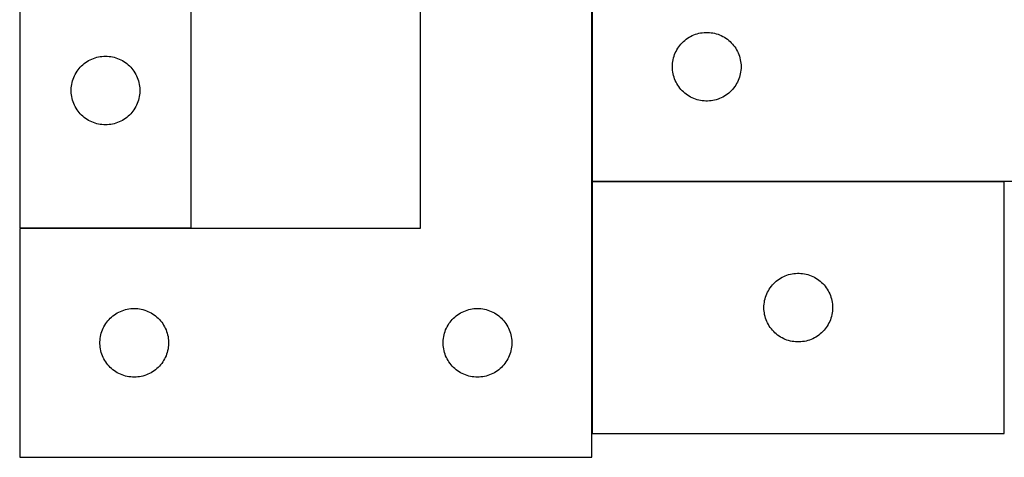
# Model space of a CAD drawing. Header units: millimetres. Extents: x 7 to 1493, y 7 to 462.
# Tile 1 of 5: x 7 to 437, y 15 to 206. Entities that reach past the tile are written whole.
import ezdxf

# ---------------------------------------------------------------- set-up
doc = ezdxf.new("R2010")
doc.units = ezdxf.units.MM
doc.layers.add('COMMON', color=5, linetype='CONTINUOUS', true_color=0x0000ff)
doc.layers.add('CUT', color=7, linetype='CONTINUOUS', true_color=0x000000)

msp = doc.modelspace()

# ---------------------------------------------------------------- linework, layer by layer
at = {"layer": 'COMMON'}
for p, q in [((257.056188, 135.085943), (257.056188, 314.506167)), ((257.056187, 134.885942), (257.056187, 24.885942)), ((437.156188, 134.985943), (257.156188, 134.985943)), ((81.897276, 114.606168), (6.956187, 114.606168))]:
    msp.add_line(p, q, dxfattribs=at)
at = {"layer": 'CUT'}
for p, q in [((6.897276, 414.706168), (6.897276, 114.706168)), ((257.156188, 385.085943), (257.156188, 135.085943)), ((81.897276, 114.706168), (81.897276, 314.706168)), ((181.956187, 314.506167), (181.956187, 114.506167)), ((256.956187, 14.506167), (256.956187, 314.506167)), ((298.782532, 197.531098), (299.434296, 197.945662)), ((299.434296, 197.945662), (300.106537, 198.326125)), ((300.106537, 198.326125), (300.797472, 198.671477)), ((300.797472, 198.671477), (301.50527, 198.980802)), ((301.50527, 198.980802), (302.228052, 199.253281)), ((302.228052, 199.253281), (302.963904, 199.488191)), ((302.963904, 199.488191), (303.710872, 199.684908)), ((303.710872, 199.684908), (304.466977, 199.842912)), ((304.466977, 199.842912), (305.230213, 199.961783)), ((305.230213, 199.961783), (305.998556, 200.041206)), ((305.998556, 200.041206), (306.769969, 200.08097)), ((306.769969, 200.08097), (307.542407, 200.08097)), ((307.542407, 200.08097), (308.31382, 200.041206)), ((308.31382, 200.041206), (309.082163, 199.961783)), ((309.082163, 199.961783), (309.845399, 199.842912)), ((309.845399, 199.842912), (310.601504, 199.684908)), ((310.601504, 199.684908), (311.348473, 199.488191)), ((311.348473, 199.488191), (312.084324, 199.253281)), ((312.084324, 199.253281), (312.807106, 198.980802)), ((312.807106, 198.980802), (313.514904, 198.671477)), ((313.514904, 198.671477), (314.205839, 198.326125)), ((314.205839, 198.326125), (314.87808, 197.945662)), ((314.87808, 197.945662), (315.529844, 197.531098)), ((294.499555, 193.136386), (294.930763, 193.777259)), ((294.930763, 193.777259), (295.394391, 194.395085)), ((295.394391, 194.395085), (295.889209, 194.988224)), ((295.889209, 194.988224), (296.413905, 195.555105)), ((296.413905, 195.555105), (296.967088, 196.094223)), ((296.967088, 196.094223), (297.54729, 196.604149)), ((297.54729, 196.604149), (298.152974, 197.083531)), ((298.152974, 197.083531), (298.782532, 197.531098)), ((315.529844, 197.531098), (316.159402, 197.083531)), ((316.159402, 197.083531), (316.765086, 196.604149)), ((316.765086, 196.604149), (317.345288, 196.094223)), ((317.345288, 196.094223), (317.898471, 195.555105)), ((317.898471, 195.555105), (318.423167, 194.988224)), ((318.423167, 194.988224), (318.917985, 194.395085)), ((318.917985, 194.395085), (319.381613, 193.777259)), ((319.381613, 193.777259), (319.812821, 193.136386)), ((40.577209, 189.211583), (41.328995, 189.389003)), ((41.328995, 189.389003), (42.088917, 189.527486)), ((42.088917, 189.527486), (42.854961, 189.626666)), ((42.854961, 189.626666), (43.625095, 189.686279)), ((43.625095, 189.686279), (44.397276, 189.706168)), ((44.397276, 189.706168), (45.169457, 189.686279)), ((45.169457, 189.686279), (45.939591, 189.626666)), ((45.939591, 189.626666), (46.705634, 189.527486)), ((46.705634, 189.527486), (47.465557, 189.389003)), ((47.465557, 189.389003), (48.217343, 189.211583)), ((292.650772, 188.906009), (292.866657, 189.647665)), ((292.866657, 189.647665), (293.120436, 190.377224)), ((293.120436, 190.377224), (293.411435, 191.092751)), ((293.411435, 191.092751), (293.738882, 191.79235)), ((293.738882, 191.79235), (294.101909, 192.474164)), ((294.101909, 192.474164), (294.499555, 193.136386)), ((319.812821, 193.136386), (320.210467, 192.474164)), ((320.210467, 192.474164), (320.573494, 191.79235)), ((320.573494, 191.79235), (320.900942, 191.092751)), ((320.900942, 191.092751), (321.19194, 190.377224)), ((321.19194, 190.377224), (321.445719, 189.647665)), ((321.445719, 189.647665), (321.661604, 188.906009)), ((33.388995, 184.895268), (33.928114, 185.44845)), ((33.928114, 185.44845), (34.494994, 185.973147)), ((34.494994, 185.973147), (35.088134, 186.467965)), ((35.088134, 186.467965), (35.705959, 186.931593)), ((35.705959, 186.931593), (36.346833, 187.362801)), ((36.346833, 187.362801), (37.009055, 187.760446)), ((37.009055, 187.760446), (37.690869, 188.123474)), ((37.690869, 188.123474), (38.390467, 188.450921)), ((38.390467, 188.450921), (39.105995, 188.74192)), ((39.105995, 188.74192), (39.835553, 188.995698)), ((39.835553, 188.995698), (40.577209, 189.211583)), ((48.217343, 189.211583), (48.958998, 188.995698)), ((48.958998, 188.995698), (49.688557, 188.74192)), ((49.688557, 188.74192), (50.404084, 188.450921)), ((50.404084, 188.450921), (51.103683, 188.123474)), ((51.103683, 188.123474), (51.785497, 187.760446)), ((51.785497, 187.760446), (52.447719, 187.362801)), ((52.447719, 187.362801), (53.088592, 186.931593)), ((53.088592, 186.931593), (53.706418, 186.467965)), ((53.706418, 186.467965), (54.299558, 185.973147)), ((54.299558, 185.973147), (54.866438, 185.44845)), ((54.866438, 185.44845), (55.405556, 184.895268)), ((292.156188, 185.085943), (292.176077, 185.858124)), ((292.176077, 184.313761), (292.156188, 185.085943)), ((292.176077, 185.858124), (292.23569, 186.628258)), ((292.23569, 186.628258), (292.33487, 187.394301)), ((292.33487, 187.394301), (292.473353, 188.154224)), ((292.473353, 188.154224), (292.650772, 188.906009)), ((321.661604, 188.906009), (321.839023, 188.154224)), ((321.839023, 188.154224), (321.977507, 187.394301)), ((321.977507, 187.394301), (322.076686, 186.628258)), ((322.076686, 186.628258), (322.136299, 185.858124)), ((322.136299, 185.858124), (322.156188, 185.085943)), ((322.156188, 185.085943), (322.136299, 184.313761)), ((30.502416, 180.357086), (30.811742, 181.064883)), ((30.811742, 181.064883), (31.157094, 181.755819)), ((31.157094, 181.755819), (31.537556, 182.42806)), ((31.537556, 182.42806), (31.952121, 183.079823)), ((31.952121, 183.079823), (32.399687, 183.709382)), ((32.399687, 183.709382), (32.879069, 184.315065)), ((32.879069, 184.315065), (33.388995, 184.895268)), ((55.405556, 184.895268), (55.915483, 184.315065)), ((55.915483, 184.315065), (56.394865, 183.709382)), ((56.394865, 183.709382), (56.842431, 183.079823)), ((56.842431, 183.079823), (57.256995, 182.42806)), ((57.256995, 182.42806), (57.637458, 181.755819)), ((57.637458, 181.755819), (57.98281, 181.064883)), ((57.98281, 181.064883), (58.292135, 180.357086)), ((292.23569, 183.543628), (292.176077, 184.313761)), ((292.33487, 182.777584), (292.23569, 183.543628)), ((292.473353, 182.017662), (292.33487, 182.777584)), ((292.650772, 181.265876), (292.473353, 182.017662)), ((292.866657, 180.52422), (292.650772, 181.265876)), ((321.661604, 181.265876), (321.445719, 180.52422)), ((321.839023, 182.017662), (321.661604, 181.265876)), ((321.977507, 182.777584), (321.839023, 182.017662)), ((322.076686, 183.543628), (321.977507, 182.777584)), ((322.136299, 184.313761), (322.076686, 183.543628)), ((29.442013, 175.863799), (29.521436, 176.632143)), ((29.521436, 176.632143), (29.640307, 177.395379)), ((29.640307, 177.395379), (29.79831, 178.151484)), ((29.79831, 178.151484), (29.995028, 178.898452)), ((29.995028, 178.898452), (30.229937, 179.634303)), ((30.229937, 179.634303), (30.502416, 180.357086)), ((58.292135, 180.357086), (58.564614, 179.634303)), ((58.564614, 179.634303), (58.799524, 178.898452)), ((58.799524, 178.898452), (58.996241, 178.151484)), ((58.996241, 178.151484), (59.154245, 177.395379)), ((59.154245, 177.395379), (59.273116, 176.632143)), ((59.273116, 176.632143), (59.352539, 175.863799)), ((293.120436, 179.794661), (292.866657, 180.52422)), ((293.411435, 179.079134), (293.120436, 179.794661)), ((293.738882, 178.379536), (293.411435, 179.079134)), ((294.101909, 177.697722), (293.738882, 178.379536)), ((294.499555, 177.0355), (294.101909, 177.697722)), ((294.930763, 176.394626), (294.499555, 177.0355)), ((319.812821, 177.0355), (319.381613, 176.394626)), ((320.210467, 177.697722), (319.812821, 177.0355)), ((320.573494, 178.379536), (320.210467, 177.697722)), ((320.900942, 179.079134), (320.573494, 178.379536)), ((321.19194, 179.794661), (320.900942, 179.079134)), ((321.445719, 180.52422), (321.19194, 179.794661)), ((29.402249, 175.092386), (29.442013, 175.863799)), ((29.402249, 174.319949), (29.402249, 175.092386)), ((29.442013, 173.548536), (29.402249, 174.319949)), ((29.521436, 172.780192), (29.442013, 173.548536)), ((29.640307, 172.016956), (29.521436, 172.780192)), ((59.273116, 172.780192), (59.154245, 172.016956)), ((59.352539, 173.548536), (59.273116, 172.780192)), ((59.352539, 175.863799), (59.392303, 175.092386)), ((59.392303, 174.319949), (59.352539, 173.548536)), ((59.392303, 175.092386), (59.392303, 174.319949)), ((295.394391, 175.7768), (294.930763, 176.394626)), ((295.889209, 175.183661), (295.394391, 175.7768)), ((296.413905, 174.61678), (295.889209, 175.183661)), ((296.967088, 174.077662), (296.413905, 174.61678)), ((297.54729, 173.567736), (296.967088, 174.077662)), ((298.152974, 173.088354), (297.54729, 173.567736)), ((298.782532, 172.640787), (298.152974, 173.088354)), ((299.434296, 172.226223), (298.782532, 172.640787)), ((300.106537, 171.845761), (299.434296, 172.226223)), ((314.87808, 172.226223), (314.205839, 171.845761)), ((315.529844, 172.640787), (314.87808, 172.226223)), ((316.159402, 173.088354), (315.529844, 172.640787)), ((316.765086, 173.567736), (316.159402, 173.088354)), ((317.345288, 174.077662), (316.765086, 173.567736)), ((317.898471, 174.61678), (317.345288, 174.077662)), ((318.423167, 175.183661), (317.898471, 174.61678)), ((318.917985, 175.7768), (318.423167, 175.183661)), ((319.381613, 176.394626), (318.917985, 175.7768)), ((29.79831, 171.260851), (29.640307, 172.016956)), ((29.995028, 170.513883), (29.79831, 171.260851)), ((30.229937, 169.778032), (29.995028, 170.513883)), ((30.502416, 169.055249), (30.229937, 169.778032)), ((30.811742, 168.347452), (30.502416, 169.055249)), ((31.157094, 167.656516), (30.811742, 168.347452)), ((57.98281, 168.347452), (57.637458, 167.656516)), ((58.292135, 169.055249), (57.98281, 168.347452)), ((58.564614, 169.778032), (58.292135, 169.055249)), ((58.799524, 170.513883), (58.564614, 169.778032)), ((58.996241, 171.260851), (58.799524, 170.513883)), ((59.154245, 172.016956), (58.996241, 171.260851)), ((300.797472, 171.500409), (300.106537, 171.845761)), ((301.50527, 171.191083), (300.797472, 171.500409)), ((302.228052, 170.918604), (301.50527, 171.191083)), ((302.963904, 170.683695), (302.228052, 170.918604)), ((303.710872, 170.486977), (302.963904, 170.683695)), ((304.466977, 170.328973), (303.710872, 170.486977)), ((305.230213, 170.210103), (304.466977, 170.328973)), ((305.998556, 170.13068), (305.230213, 170.210103)), ((306.769969, 170.090916), (305.998556, 170.13068)), ((307.542407, 170.090916), (306.769969, 170.090916)), ((308.31382, 170.13068), (307.542407, 170.090916)), ((309.082163, 170.210103), (308.31382, 170.13068)), ((309.845399, 170.328973), (309.082163, 170.210103)), ((310.601504, 170.486977), (309.845399, 170.328973)), ((311.348473, 170.683695), (310.601504, 170.486977)), ((312.084324, 170.918604), (311.348473, 170.683695)), ((312.807106, 171.191083), (312.084324, 170.918604)), ((313.514904, 171.500409), (312.807106, 171.191083)), ((314.205839, 171.845761), (313.514904, 171.500409)), ((31.537556, 166.984276), (31.157094, 167.656516)), ((31.952121, 166.332512), (31.537556, 166.984276)), ((32.399687, 165.702953), (31.952121, 166.332512)), ((32.879069, 165.09727), (32.399687, 165.702953)), ((33.388995, 164.517067), (32.879069, 165.09727)), ((33.928114, 163.963885), (33.388995, 164.517067)), ((34.494994, 163.439189), (33.928114, 163.963885)), ((54.866438, 163.963885), (54.299558, 163.439189)), ((55.405556, 164.517067), (54.866438, 163.963885)), ((55.915483, 165.09727), (55.405556, 164.517067)), ((56.394865, 165.702953), (55.915483, 165.09727)), ((56.842431, 166.332512), (56.394865, 165.702953)), ((57.256995, 166.984276), (56.842431, 166.332512)), ((57.637458, 167.656516), (57.256995, 166.984276)), ((35.088134, 162.94437), (34.494994, 163.439189)), ((35.705959, 162.480742), (35.088134, 162.94437)), ((36.346833, 162.049534), (35.705959, 162.480742)), ((37.009055, 161.651889), (36.346833, 162.049534)), ((37.690869, 161.288861), (37.009055, 161.651889)), ((38.390467, 160.961414), (37.690869, 161.288861)), ((39.105995, 160.670415), (38.390467, 160.961414)), ((39.835553, 160.416637), (39.105995, 160.670415)), ((40.577209, 160.200752), (39.835553, 160.416637)), ((41.328995, 160.023332), (40.577209, 160.200752)), ((42.088917, 159.884849), (41.328995, 160.023332)), ((42.854961, 159.785669), (42.088917, 159.884849)), ((43.625095, 159.726056), (42.854961, 159.785669)), ((44.397276, 159.706168), (43.625095, 159.726056)), ((45.169457, 159.726056), (44.397276, 159.706168)), ((45.939591, 159.785669), (45.169457, 159.726056)), ((46.705634, 159.884849), (45.939591, 159.785669)), ((47.465557, 160.023332), (46.705634, 159.884849)), ((48.217343, 160.200752), (47.465557, 160.023332)), ((48.958998, 160.416637), (48.217343, 160.200752)), ((49.688557, 160.670415), (48.958998, 160.416637)), ((50.404084, 160.961414), (49.688557, 160.670415)), ((51.103683, 161.288861), (50.404084, 160.961414)), ((51.785497, 161.651889), (51.103683, 161.288861)), ((52.447719, 162.049534), (51.785497, 161.651889)), ((53.088592, 162.480742), (52.447719, 162.049534)), ((53.706418, 162.94437), (53.088592, 162.480742)), ((54.299558, 163.439189), (53.706418, 162.94437)), ((257.156188, 135.085943), (557.156188, 135.085943)), ((437.156188, 134.885942), (257.156188, 134.885942)), ((257.156188, 134.885942), (257.156188, 24.885942)), ((437.156188, 24.885942), (437.156188, 134.885942)), ((6.897276, 114.706168), (81.897276, 114.706168)), ((181.956187, 114.506167), (6.956187, 114.506167)), ((6.956187, 114.506167), (6.956187, 14.506167)), ((344.466977, 94.642911), (345.230213, 94.761782)), ((345.230213, 94.761782), (345.998556, 94.841205)), ((345.998556, 94.841205), (346.769969, 94.880969)), ((346.769969, 94.880969), (347.542407, 94.880969)), ((347.542407, 94.880969), (348.31382, 94.841205)), ((348.31382, 94.841205), (349.082163, 94.761782)), ((349.082163, 94.761782), (349.845399, 94.642911)), ((336.413905, 90.355104), (336.967088, 90.894222)), ((336.967088, 90.894222), (337.54729, 91.404148)), ((337.54729, 91.404148), (338.152974, 91.88353)), ((338.152974, 91.88353), (338.782532, 92.331097)), ((338.782532, 92.331097), (339.434296, 92.745661)), ((339.434296, 92.745661), (340.106537, 93.126124)), ((340.106537, 93.126124), (340.797472, 93.471476)), ((340.797472, 93.471476), (341.50527, 93.780801)), ((341.50527, 93.780801), (342.228052, 94.05328)), ((342.228052, 94.05328), (342.963904, 94.28819)), ((342.963904, 94.28819), (343.710872, 94.484907)), ((343.710872, 94.484907), (344.466977, 94.642911)), ((349.845399, 94.642911), (350.601504, 94.484907)), ((350.601504, 94.484907), (351.348473, 94.28819)), ((351.348473, 94.28819), (352.084324, 94.05328)), ((352.084324, 94.05328), (352.807106, 93.780801)), ((352.807106, 93.780801), (353.514904, 93.471476)), ((353.514904, 93.471476), (354.205839, 93.126124)), ((354.205839, 93.126124), (354.87808, 92.745661)), ((354.87808, 92.745661), (355.529844, 92.331097)), ((355.529844, 92.331097), (356.159402, 91.88353)), ((356.159402, 91.88353), (356.765086, 91.404148)), ((356.765086, 91.404148), (357.345288, 90.894222)), ((357.345288, 90.894222), (357.898471, 90.355104)), ((333.411435, 85.89275), (333.738882, 86.592349)), ((333.738882, 86.592349), (334.101909, 87.274163)), ((334.101909, 87.274163), (334.499555, 87.936385)), ((334.499555, 87.936385), (334.930763, 88.577258)), ((334.930763, 88.577258), (335.394391, 89.195084)), ((335.394391, 89.195084), (335.889209, 89.788223)), ((335.889209, 89.788223), (336.413905, 90.355104)), ((357.898471, 90.355104), (358.423167, 89.788223)), ((358.423167, 89.788223), (358.917985, 89.195084)), ((358.917985, 89.195084), (359.381613, 88.577258)), ((359.381613, 88.577258), (359.812821, 87.936385)), ((359.812821, 87.936385), (360.210467, 87.274163)), ((360.210467, 87.274163), (360.573494, 86.592349)), ((360.573494, 86.592349), (360.900942, 85.89275)), ((332.23569, 81.428257), (332.33487, 82.1943)), ((332.33487, 82.1943), (332.473353, 82.954223)), ((332.473353, 82.954223), (332.650772, 83.706008)), ((332.650772, 83.706008), (332.866657, 84.447664)), ((332.866657, 84.447664), (333.120436, 85.177223)), ((333.120436, 85.177223), (333.411435, 85.89275)), ((360.900942, 85.89275), (361.19194, 85.177223)), ((361.19194, 85.177223), (361.445719, 84.447664)), ((361.445719, 84.447664), (361.661604, 83.706008)), ((361.661604, 83.706008), (361.839023, 82.954223)), ((361.839023, 82.954223), (361.977507, 82.1943)), ((361.977507, 82.1943), (362.076686, 81.428257)), ((48.905744, 77.1628), (49.567966, 77.560445)), ((49.567966, 77.560445), (50.24978, 77.923473)), ((50.24978, 77.923473), (50.949378, 78.25092)), ((50.949378, 78.25092), (51.664906, 78.541919)), ((51.664906, 78.541919), (52.394465, 78.795697)), ((52.394465, 78.795697), (53.13612, 79.011582)), ((53.13612, 79.011582), (53.887906, 79.189002)), ((53.887906, 79.189002), (54.647828, 79.327485)), ((54.647828, 79.327485), (55.413872, 79.426665)), ((55.413872, 79.426665), (56.184006, 79.486278)), ((56.184006, 79.486278), (56.956187, 79.506167)), ((56.956187, 79.506167), (57.728368, 79.486278)), ((57.728368, 79.486278), (58.498502, 79.426665)), ((58.498502, 79.426665), (59.264546, 79.327485)), ((59.264546, 79.327485), (60.024468, 79.189002)), ((60.024468, 79.189002), (60.776254, 79.011582)), ((60.776254, 79.011582), (61.51791, 78.795697)), ((61.51791, 78.795697), (62.247468, 78.541919)), ((62.247468, 78.541919), (62.962996, 78.25092)), ((62.962996, 78.25092), (63.662594, 77.923473)), ((63.662594, 77.923473), (64.344408, 77.560445)), ((64.344408, 77.560445), (65.00663, 77.1628)), ((198.905744, 77.1628), (199.567966, 77.560445)), ((199.567966, 77.560445), (200.24978, 77.923473)), ((200.24978, 77.923473), (200.949378, 78.25092)), ((200.949378, 78.25092), (201.664906, 78.541919)), ((201.664906, 78.541919), (202.394465, 78.795697)), ((202.394465, 78.795697), (203.13612, 79.011582)), ((203.13612, 79.011582), (203.887906, 79.189002)), ((203.887906, 79.189002), (204.647828, 79.327485)), ((204.647828, 79.327485), (205.413872, 79.426665)), ((205.413872, 79.426665), (206.184006, 79.486278)), ((206.184006, 79.486278), (206.956187, 79.506167)), ((206.956187, 79.506167), (207.728368, 79.486278)), ((207.728368, 79.486278), (208.498502, 79.426665)), ((208.498502, 79.426665), (209.264546, 79.327485)), ((209.264546, 79.327485), (210.024468, 79.189002)), ((210.024468, 79.189002), (210.776254, 79.011582)), ((210.776254, 79.011582), (211.51791, 78.795697)), ((211.51791, 78.795697), (212.247468, 78.541919)), ((212.247468, 78.541919), (212.962996, 78.25092)), ((212.962996, 78.25092), (213.662594, 77.923473)), ((213.662594, 77.923473), (214.344408, 77.560445)), ((214.344408, 77.560445), (215.00663, 77.1628)), ((332.156188, 79.885942), (332.176077, 80.658123)), ((332.176077, 79.11376), (332.156188, 79.885942)), ((332.176077, 80.658123), (332.23569, 81.428257)), ((332.23569, 78.343627), (332.176077, 79.11376)), ((332.33487, 77.577583), (332.23569, 78.343627)), ((332.473353, 76.817661), (332.33487, 77.577583)), ((361.977507, 77.577583), (361.839023, 76.817661)), ((362.076686, 78.343627), (361.977507, 77.577583)), ((362.076686, 81.428257), (362.136299, 80.658123)), ((362.136299, 79.11376), (362.076686, 78.343627)), ((362.136299, 80.658123), (362.156188, 79.885942)), ((362.156188, 79.885942), (362.136299, 79.11376)), ((44.511032, 72.879822), (44.958598, 73.509381)), ((44.958598, 73.509381), (45.43798, 74.115064)), ((45.43798, 74.115064), (45.947907, 74.695267)), ((45.947907, 74.695267), (46.487025, 75.248449)), ((46.487025, 75.248449), (47.053905, 75.773146)), ((47.053905, 75.773146), (47.647045, 76.267964)), ((47.647045, 76.267964), (48.264871, 76.731592)), ((48.264871, 76.731592), (48.905744, 77.1628)), ((65.00663, 77.1628), (65.647504, 76.731592)), ((65.647504, 76.731592), (66.265329, 76.267964)), ((66.265329, 76.267964), (66.858469, 75.773146)), ((66.858469, 75.773146), (67.425349, 75.248449)), ((67.425349, 75.248449), (67.964468, 74.695267)), ((67.964468, 74.695267), (68.474394, 74.115064)), ((68.474394, 74.115064), (68.953776, 73.509381)), ((68.953776, 73.509381), (69.401342, 72.879822)), ((194.511032, 72.879822), (194.958598, 73.509381)), ((194.958598, 73.509381), (195.43798, 74.115064)), ((195.43798, 74.115064), (195.947907, 74.695267)), ((195.947907, 74.695267), (196.487025, 75.248449)), ((196.487025, 75.248449), (197.053905, 75.773146)), ((197.053905, 75.773146), (197.647045, 76.267964)), ((197.647045, 76.267964), (198.264871, 76.731592)), ((198.264871, 76.731592), (198.905744, 77.1628)), ((215.00663, 77.1628), (215.647504, 76.731592)), ((215.647504, 76.731592), (216.265329, 76.267964)), ((216.265329, 76.267964), (216.858469, 75.773146)), ((216.858469, 75.773146), (217.425349, 75.248449)), ((217.425349, 75.248449), (217.964468, 74.695267)), ((217.964468, 74.695267), (218.474394, 74.115064)), ((218.474394, 74.115064), (218.953776, 73.509381)), ((218.953776, 73.509381), (219.401342, 72.879822)), ((332.650772, 76.065875), (332.473353, 76.817661)), ((332.866657, 75.324219), (332.650772, 76.065875)), ((333.120436, 74.59466), (332.866657, 75.324219)), ((333.411435, 73.879133), (333.120436, 74.59466)), ((333.738882, 73.179535), (333.411435, 73.879133)), ((334.101909, 72.497721), (333.738882, 73.179535)), ((360.573494, 73.179535), (360.210467, 72.497721)), ((360.900942, 73.879133), (360.573494, 73.179535)), ((361.19194, 74.59466), (360.900942, 73.879133)), ((361.445719, 75.324219), (361.19194, 74.59466)), ((361.661604, 76.065875), (361.445719, 75.324219)), ((361.839023, 76.817661), (361.661604, 76.065875)), ((42.553939, 68.698451), (42.788849, 69.434302)), ((42.788849, 69.434302), (43.061328, 70.157085)), ((43.061328, 70.157085), (43.370653, 70.864882)), ((43.370653, 70.864882), (43.716005, 71.555818)), ((43.716005, 71.555818), (44.096468, 72.228059)), ((44.096468, 72.228059), (44.511032, 72.879822)), ((69.401342, 72.879822), (69.815906, 72.228059)), ((69.815906, 72.228059), (70.196369, 71.555818)), ((70.196369, 71.555818), (70.541721, 70.864882)), ((70.541721, 70.864882), (70.851047, 70.157085)), ((70.851047, 70.157085), (71.123526, 69.434302)), ((71.123526, 69.434302), (71.358435, 68.698451)), ((192.553939, 68.698451), (192.788849, 69.434302)), ((192.788849, 69.434302), (193.061328, 70.157085)), ((193.061328, 70.157085), (193.370653, 70.864882)), ((193.370653, 70.864882), (193.716005, 71.555818)), ((193.716005, 71.555818), (194.096468, 72.228059)), ((194.096468, 72.228059), (194.511032, 72.879822)), ((219.401342, 72.879822), (219.815906, 72.228059)), ((219.815906, 72.228059), (220.196369, 71.555818)), ((220.196369, 71.555818), (220.541721, 70.864882)), ((220.541721, 70.864882), (220.851047, 70.157085)), ((220.851047, 70.157085), (221.123526, 69.434302)), ((221.123526, 69.434302), (221.358435, 68.698451)), ((334.499555, 71.835499), (334.101909, 72.497721)), ((334.930763, 71.194625), (334.499555, 71.835499)), ((335.394391, 70.576799), (334.930763, 71.194625)), ((335.889209, 69.98366), (335.394391, 70.576799)), ((336.413905, 69.416779), (335.889209, 69.98366)), ((336.967088, 68.877661), (336.413905, 69.416779)), ((337.54729, 68.367735), (336.967088, 68.877661)), ((357.345288, 68.877661), (356.765086, 68.367735)), ((357.898471, 69.416779), (357.345288, 68.877661)), ((358.423167, 69.98366), (357.898471, 69.416779)), ((358.917985, 70.576799), (358.423167, 69.98366)), ((359.381613, 71.194625), (358.917985, 70.576799)), ((359.812821, 71.835499), (359.381613, 71.194625)), ((360.210467, 72.497721), (359.812821, 71.835499)), ((41.96116, 64.892385), (42.000924, 65.663798)), ((41.96116, 64.119948), (41.96116, 64.892385)), ((42.000924, 65.663798), (42.080347, 66.432142)), ((42.080347, 66.432142), (42.199218, 67.195378)), ((42.199218, 67.195378), (42.357221, 67.951483)), ((42.357221, 67.951483), (42.553939, 68.698451)), ((71.358435, 68.698451), (71.555153, 67.951483)), ((71.555153, 67.951483), (71.713156, 67.195378)), ((71.713156, 67.195378), (71.832027, 66.432142)), ((71.832027, 66.432142), (71.91145, 65.663798)), ((71.91145, 65.663798), (71.951214, 64.892385)), ((71.951214, 64.892385), (71.951214, 64.119948)), ((191.96116, 64.892385), (192.000924, 65.663798)), ((191.96116, 64.119948), (191.96116, 64.892385)), ((192.000924, 65.663798), (192.080347, 66.432142)), ((192.080347, 66.432142), (192.199218, 67.195378)), ((192.199218, 67.195378), (192.357221, 67.951483)), ((192.357221, 67.951483), (192.553939, 68.698451)), ((221.358435, 68.698451), (221.555153, 67.951483)), ((221.555153, 67.951483), (221.713156, 67.195378)), ((221.713156, 67.195378), (221.832027, 66.432142)), ((221.832027, 66.432142), (221.91145, 65.663798)), ((221.91145, 65.663798), (221.951214, 64.892385)), ((221.951214, 64.892385), (221.951214, 64.119948)), ((338.152974, 67.888353), (337.54729, 68.367735)), ((338.782532, 67.440786), (338.152974, 67.888353)), ((339.434296, 67.026222), (338.782532, 67.440786)), ((340.106537, 66.64576), (339.434296, 67.026222)), ((340.797472, 66.300408), (340.106537, 66.64576)), ((341.50527, 65.991082), (340.797472, 66.300408)), ((342.228052, 65.718603), (341.50527, 65.991082)), ((342.963904, 65.483694), (342.228052, 65.718603)), ((343.710872, 65.286976), (342.963904, 65.483694)), ((344.466977, 65.128972), (343.710872, 65.286976)), ((345.230213, 65.010102), (344.466977, 65.128972)), ((345.998556, 64.930679), (345.230213, 65.010102)), ((346.769969, 64.890915), (345.998556, 64.930679)), ((347.542407, 64.890915), (346.769969, 64.890915)), ((348.31382, 64.930679), (347.542407, 64.890915)), ((349.082163, 65.010102), (348.31382, 64.930679)), ((349.845399, 65.128972), (349.082163, 65.010102)), ((350.601504, 65.286976), (349.845399, 65.128972)), ((351.348473, 65.483694), (350.601504, 65.286976)), ((352.084324, 65.718603), (351.348473, 65.483694)), ((352.807106, 65.991082), (352.084324, 65.718603)), ((353.514904, 66.300408), (352.807106, 65.991082)), ((354.205839, 66.64576), (353.514904, 66.300408)), ((354.87808, 67.026222), (354.205839, 66.64576)), ((355.529844, 67.440786), (354.87808, 67.026222)), ((356.159402, 67.888353), (355.529844, 67.440786)), ((356.765086, 68.367735), (356.159402, 67.888353)), ((42.000924, 63.348535), (41.96116, 64.119948)), ((42.080347, 62.580191), (42.000924, 63.348535)), ((42.199218, 61.816955), (42.080347, 62.580191)), ((42.357221, 61.06085), (42.199218, 61.816955)), ((42.553939, 60.313882), (42.357221, 61.06085)), ((42.788849, 59.578031), (42.553939, 60.313882)), ((71.358435, 60.313882), (71.123526, 59.578031)), ((71.555153, 61.06085), (71.358435, 60.313882)), ((71.713156, 61.816955), (71.555153, 61.06085)), ((71.832027, 62.580191), (71.713156, 61.816955)), ((71.91145, 63.348535), (71.832027, 62.580191)), ((71.951214, 64.119948), (71.91145, 63.348535)), ((192.000924, 63.348535), (191.96116, 64.119948)), ((192.080347, 62.580191), (192.000924, 63.348535)), ((192.199218, 61.816955), (192.080347, 62.580191)), ((192.357221, 61.06085), (192.199218, 61.816955)), ((192.553939, 60.313882), (192.357221, 61.06085)), ((192.788849, 59.578031), (192.553939, 60.313882)), ((221.358435, 60.313882), (221.123526, 59.578031)), ((221.555153, 61.06085), (221.358435, 60.313882)), ((221.713156, 61.816955), (221.555153, 61.06085)), ((221.832027, 62.580191), (221.713156, 61.816955)), ((221.91145, 63.348535), (221.832027, 62.580191)), ((221.951214, 64.119948), (221.91145, 63.348535)), ((43.061328, 58.855248), (42.788849, 59.578031)), ((43.370653, 58.147451), (43.061328, 58.855248)), ((43.716005, 57.456515), (43.370653, 58.147451)), ((44.096468, 56.784275), (43.716005, 57.456515)), ((44.511032, 56.132511), (44.096468, 56.784275)), ((44.958598, 55.502952), (44.511032, 56.132511)), ((69.401342, 56.132511), (68.953776, 55.502952)), ((69.815906, 56.784275), (69.401342, 56.132511)), ((70.196369, 57.456515), (69.815906, 56.784275)), ((70.541721, 58.147451), (70.196369, 57.456515)), ((70.851047, 58.855248), (70.541721, 58.147451)), ((71.123526, 59.578031), (70.851047, 58.855248)), ((193.061328, 58.855248), (192.788849, 59.578031)), ((193.370653, 58.147451), (193.061328, 58.855248)), ((193.716005, 57.456515), (193.370653, 58.147451)), ((194.096468, 56.784275), (193.716005, 57.456515)), ((194.511032, 56.132511), (194.096468, 56.784275)), ((194.958598, 55.502952), (194.511032, 56.132511)), ((219.401342, 56.132511), (218.953776, 55.502952)), ((219.815906, 56.784275), (219.401342, 56.132511)), ((220.196369, 57.456515), (219.815906, 56.784275)), ((220.541721, 58.147451), (220.196369, 57.456515)), ((220.851047, 58.855248), (220.541721, 58.147451)), ((221.123526, 59.578031), (220.851047, 58.855248)), ((45.43798, 54.897269), (44.958598, 55.502952)), ((45.947907, 54.317066), (45.43798, 54.897269)), ((46.487025, 53.763884), (45.947907, 54.317066)), ((47.053905, 53.239188), (46.487025, 53.763884)), ((47.647045, 52.744369), (47.053905, 53.239188)), ((48.264871, 52.280741), (47.647045, 52.744369)), ((48.905744, 51.849533), (48.264871, 52.280741)), ((49.567966, 51.451888), (48.905744, 51.849533)), ((65.00663, 51.849533), (64.344408, 51.451888)), ((65.647504, 52.280741), (65.00663, 51.849533)), ((66.265329, 52.744369), (65.647504, 52.280741)), ((66.858469, 53.239188), (66.265329, 52.744369)), ((67.425349, 53.763884), (66.858469, 53.239188)), ((67.964468, 54.317066), (67.425349, 53.763884)), ((68.474394, 54.897269), (67.964468, 54.317066)), ((68.953776, 55.502952), (68.474394, 54.897269)), ((195.43798, 54.897269), (194.958598, 55.502952)), ((195.947907, 54.317066), (195.43798, 54.897269)), ((196.487025, 53.763884), (195.947907, 54.317066)), ((197.053905, 53.239188), (196.487025, 53.763884)), ((197.647045, 52.744369), (197.053905, 53.239188)), ((198.264871, 52.280741), (197.647045, 52.744369)), ((198.905744, 51.849533), (198.264871, 52.280741)), ((199.567966, 51.451888), (198.905744, 51.849533)), ((215.00663, 51.849533), (214.344408, 51.451888)), ((215.647504, 52.280741), (215.00663, 51.849533)), ((216.265329, 52.744369), (215.647504, 52.280741)), ((216.858469, 53.239188), (216.265329, 52.744369)), ((217.425349, 53.763884), (216.858469, 53.239188)), ((217.964468, 54.317066), (217.425349, 53.763884)), ((218.474394, 54.897269), (217.964468, 54.317066)), ((218.953776, 55.502952), (218.474394, 54.897269)), ((50.24978, 51.08886), (49.567966, 51.451888)), ((50.949378, 50.761413), (50.24978, 51.08886)), ((51.664906, 50.470414), (50.949378, 50.761413)), ((52.394465, 50.216636), (51.664906, 50.470414)), ((53.13612, 50.000751), (52.394465, 50.216636)), ((53.887906, 49.823331), (53.13612, 50.000751)), ((54.647828, 49.684848), (53.887906, 49.823331)), ((55.413872, 49.585668), (54.647828, 49.684848)), ((56.184006, 49.526055), (55.413872, 49.585668)), ((56.956187, 49.506167), (56.184006, 49.526055)), ((57.728368, 49.526055), (56.956187, 49.506167)), ((58.498502, 49.585668), (57.728368, 49.526055)), ((59.264546, 49.684848), (58.498502, 49.585668)), ((60.024468, 49.823331), (59.264546, 49.684848)), ((60.776254, 50.000751), (60.024468, 49.823331)), ((61.51791, 50.216636), (60.776254, 50.000751)), ((62.247468, 50.470414), (61.51791, 50.216636)), ((62.962996, 50.761413), (62.247468, 50.470414)), ((63.662594, 51.08886), (62.962996, 50.761413)), ((64.344408, 51.451888), (63.662594, 51.08886)), ((200.24978, 51.08886), (199.567966, 51.451888)), ((200.949378, 50.761413), (200.24978, 51.08886)), ((201.664906, 50.470414), (200.949378, 50.761413)), ((202.394465, 50.216636), (201.664906, 50.470414)), ((203.13612, 50.000751), (202.394465, 50.216636)), ((203.887906, 49.823331), (203.13612, 50.000751)), ((204.647828, 49.684848), (203.887906, 49.823331)), ((205.413872, 49.585668), (204.647828, 49.684848)), ((206.184006, 49.526055), (205.413872, 49.585668)), ((206.956187, 49.506167), (206.184006, 49.526055)), ((207.728368, 49.526055), (206.956187, 49.506167)), ((208.498502, 49.585668), (207.728368, 49.526055)), ((209.264546, 49.684848), (208.498502, 49.585668)), ((210.024468, 49.823331), (209.264546, 49.684848)), ((210.776254, 50.000751), (210.024468, 49.823331)), ((211.51791, 50.216636), (210.776254, 50.000751)), ((212.247468, 50.470414), (211.51791, 50.216636)), ((212.962996, 50.761413), (212.247468, 50.470414)), ((213.662594, 51.08886), (212.962996, 50.761413)), ((214.344408, 51.451888), (213.662594, 51.08886)), ((257.156188, 24.885942), (437.156188, 24.885942)), ((6.956187, 14.506167), (256.956187, 14.506167))]:
    msp.add_line(p, q, dxfattribs=at)

doc.saveas('drawing.dxf')
